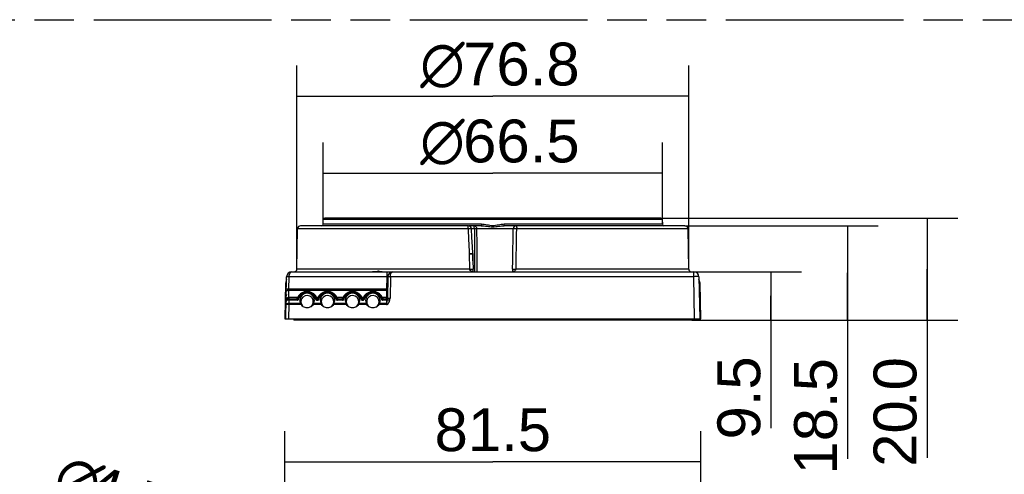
# Model space of a CAD drawing. Header units: millimetres. Extents: x 0 to 210, y 0 to 297.
# Tile 8 of 13: x 77 to 126, y 160 to 183. Entities that reach past the tile are written whole.
import ezdxf
from ezdxf.enums import TextEntityAlignment as Align

# ---------------------------------------------------------------- set-up
doc = ezdxf.new("R2010")
doc.units = ezdxf.units.MM
doc.header["$LTSCALE"] = 19.36
doc.linetypes.add('PHANTOM', pattern=[0.8, 0.45, -0.05, 0.1, -0.05, 0.1, -0.05])
doc.layers.get('0').update_dxf_attribs({"linetype": 'CONTINUOUS'})
doc.layers.add('DEFAULT_3', color=7, linetype='PHANTOM')
doc.layers.add('Z_DIM_2D', color=7, linetype='CONTINUOUS')
doc.styles.add('TEXTSTYLE_3', font='helveticaneueltw1g-ltcn.otf')
doc.styles.add('TEXTSTYLE_4', font='gdt', dxfattribs={"width": 0.7})
doc.dimstyles.new('DIMSTYLE_1', dxfattribs={"dimtxt": 2.1, "dimasz": 3.5, "dimexe": 1.5, "dimexo": 0, "dimgap": 0.525, "dimtad": 1, "dimdec": 3, "dimlfac": 4, "dimdsep": 46, "dimtxsty": 'TEXTSTYLE_3', "dimblk": '_FILLED', "dimblk1": '_FILLED', "dimblk2": '_FILLED', "dimcen": 0.09, "dimclrt": 5, "dimadec": 0, "dimazin": 0, "dimtp": 0.3, "dimtm": 0.3, "dimtfac": 1, "dimtdec": 3, "dimtofl": 0, "dimtmove": 0, "dimatfit": 3, "dimldrblk": '_FILLED', "dimfxl": 0, "dimtolj": 1, "dimarcsym": 0})
doc.dimstyles.new('DIMSTYLE_2', dxfattribs={"dimtxt": 2.1, "dimasz": 3.5, "dimexe": 1.5, "dimexo": 0, "dimgap": 0.525, "dimtad": 1, "dimdec": 1, "dimlfac": 4, "dimdsep": 46, "dimtxsty": 'TEXTSTYLE_3', "dimblk": '_FILLED', "dimblk1": '_FILLED', "dimblk2": '_FILLED', "dimcen": 0.09, "dimclrt": 5, "dimadec": 0, "dimazin": 0, "dimtp": 0.3, "dimtm": 0.3, "dimtfac": 1, "dimtdec": 1, "dimtofl": 0, "dimtmove": 0, "dimatfit": 3, "dimldrblk": '_FILLED', "dimfxl": 0, "dimtolj": 1, "dimarcsym": 0})
doc.dimstyles.new('DIMSTYLE_3', dxfattribs={"dimtxt": 2.1, "dimasz": 3.5, "dimexe": 1.5, "dimexo": 0, "dimgap": 0.525, "dimtad": 1, "dimdec": 3, "dimlfac": 4, "dimdsep": 46, "dimtxsty": 'TEXTSTYLE_3', "dimblk": '_FILLED', "dimblk1": '_FILLED', "dimblk2": '_FILLED', "dimcen": 0.09, "dimclrt": 5, "dimadec": 0, "dimazin": 0, "dimtp": 0.2, "dimtm": 0.2, "dimtfac": 1, "dimtdec": 3, "dimtofl": 0, "dimtmove": 0, "dimatfit": 3, "dimldrblk": '_FILLED', "dimfxl": 0, "dimtolj": 1, "dimarcsym": 0})
doc.dimstyles.new('DIMSTYLE_4', dxfattribs={"dimtxt": 2.1, "dimasz": 3.5, "dimexe": 1.5, "dimexo": 0, "dimtad": 1, "dimdec": 3, "dimlfac": 4, "dimdsep": 46, "dimtxsty": 'TEXTSTYLE_3', "dimblk": '_FILLED', "dimblk1": '_FILLED', "dimblk2": '_FILLED', "dimcen": 0.09, "dimclrt": 5, "dimadec": 0, "dimazin": 0, "dimtp": 0.1, "dimtm": 0.1, "dimtfac": 1, "dimtdec": 3, "dimtmove": 0, "dimatfit": 2, "dimldrblk": '_FILLED', "dimfxl": 0, "dimtolj": 1, "dimarcsym": 0})

# ---------------------------------------------------------------- blocks, each defined once
blk = doc.blocks.new('*D4')
at = {"layer": 'Z_DIM_2D', "color": 2, "linetype": 'Continuous'}
for p, q in [((90.473, 154.622), (90.473, 162.5)), ((110.848, 154.622), (110.848, 162.5)), ((90.473, 161), (100.661, 161)), ((110.848, 161), (100.661, 161))]:
    blk.add_line(p, q, dxfattribs=at)
at = {"layer": 'Z_DIM_2D', "color": 5, "linetype": 'Continuous', "style": 'TEXTSTYLE_3'}
blk.add_text('81.5', height=2.1, dxfattribs=at).set_placement((100.661, 161.525), align=Align.CENTER)
blk = doc.blocks.new('_FILLED')
at = {"color": 0, "linetype": 'ByBlock'}
blk.add_solid([(0, 0), (-1, 0.125), (-1, -0.125)], dxfattribs=at)
blk = doc.blocks.new('_NONE')
blk = doc.blocks.new('*D6')
at = {"layer": 'Z_DIM_2D', "color": 2, "linetype": 'Continuous'}
for p, q in [((92.35, 172.649), (92.35, 176.657)), ((108.972, 172.649), (108.972, 176.657)), ((92.35, 175.157), (100.661, 175.157)), ((108.972, 175.157), (100.661, 175.157))]:
    blk.add_line(p, q, dxfattribs=at)
at = {"layer": 'Z_DIM_2D', "color": 5, "linetype": 'Continuous'}
for s, style, p in [('66.5', 'TEXTSTYLE_3', (102.061, 175.682)), ('n', 'TEXTSTYLE_4', (98.193, 175.682))]:
    blk.add_text(s, height=2.1, dxfattribs=dict(at, style=style)).set_placement(p, align=Align.CENTER)
blk = doc.blocks.new('*D7')
at = {"layer": 'Z_DIM_2D', "color": 2, "linetype": 'Continuous'}
for p, q in [((91.061, 170.448), (91.061, 180.43)), ((110.26, 170.448), (110.26, 180.43)), ((91.061, 178.93), (100.661, 178.93)), ((110.26, 178.93), (100.661, 178.93))]:
    blk.add_line(p, q, dxfattribs=at)
at = {"layer": 'Z_DIM_2D', "color": 5, "linetype": 'Continuous'}
for s, style, p in [('76.8', 'TEXTSTYLE_3', (102.061, 179.455)), ('n', 'TEXTSTYLE_4', (98.193, 179.455))]:
    blk.add_text(s, height=2.1, dxfattribs=dict(at, style=style)).set_placement(p, align=Align.CENTER)
blk = doc.blocks.new('*D8')
at = {"layer": 'Z_DIM_2D', "color": 2, "linetype": 'Continuous'}
for p, q in [((110.512, 170.325), (115.791, 170.325)), ((114.291, 170.325), (114.291, 169.138)), ((114.291, 167.95), (114.291, 169.138)), ((114.291, 169.138), (114.291, 162.648)), ((110.411, 167.95), (115.791, 167.95))]:
    blk.add_line(p, q, dxfattribs=at)
at = {"layer": 'Z_DIM_2D', "color": 5, "linetype": 'Continuous', "style": 'TEXTSTYLE_3'}
blk.add_text('9.5', height=2.1, rotation=90, dxfattribs=at).set_placement((113.766, 166.174), align=Align.RIGHT)
blk = doc.blocks.new('*D9')
at = {"layer": 'Z_DIM_2D', "color": 2, "linetype": 'Continuous'}
for p, q in [((110.076, 172.575), (119.549, 172.575)), ((118.049, 172.575), (118.049, 170.263)), ((118.049, 167.95), (118.049, 170.263)), ((118.049, 170.263), (118.049, 161.15)), ((110.411, 167.95), (119.549, 167.95))]:
    blk.add_line(p, q, dxfattribs=at)
at = {"layer": 'Z_DIM_2D', "color": 5, "linetype": 'Continuous', "style": 'TEXTSTYLE_3'}
blk.add_text('18.5', height=2.1, rotation=90, dxfattribs=at).set_placement((117.524, 166.087), align=Align.RIGHT)
blk = doc.blocks.new('*D10')
at = {"layer": 'Z_DIM_2D', "color": 2, "linetype": 'Continuous'}
for p, q in [((108.893, 172.95), (123.443, 172.95)), ((121.943, 172.95), (121.943, 170.45)), ((121.943, 167.95), (121.943, 170.45)), ((121.943, 170.45), (121.943, 161.199)), ((110.411, 167.95), (123.443, 167.95))]:
    blk.add_line(p, q, dxfattribs=at)
at = {"layer": 'Z_DIM_2D', "color": 5, "linetype": 'Continuous', "style": 'TEXTSTYLE_3'}
for s, p in [('.0', (121.418, 166.135)), ('20', (121.418, 164.019))]:
    blk.add_text(s, height=2.1, rotation=90, dxfattribs=at).set_placement(p, align=Align.RIGHT)
blk = doc.blocks.new('*D12')
at = {"layer": 'Z_DIM_2D', "color": 2, "linetype": 'Continuous'}
blk.add_line((93.313, 154.257), (78.234, 159.116), dxfattribs=at)
at = {"layer": 'Z_DIM_2D', "color": 2, "linetype": 'Continuous', "xscale": 3.5, "yscale": 3.5, "zscale": 3.5, "rotation": 342.1389451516}
blk.add_blockref('_FILLED', (93.313, 154.257), dxfattribs=at)
at = {"layer": 'Z_DIM_2D', "color": 5, "linetype": 'Continuous'}
for s, style, p in [('n', 'TEXTSTYLE_4', (81.06, 158.756)), ('4.5', 'TEXTSTYLE_3', (84.417, 157.675)), (' (3x)', 'TEXTSTYLE_3', (88.705, 156.293))]:
    blk.add_text(s, height=2.1, rotation=-17.8611, dxfattribs=dict(at, style=style)).set_placement(p, align=Align.RIGHT)

msp = doc.modelspace()

# ---------------------------------------------------------------- linework, layer by layer
at = {"color": 7, "linetype": 'Continuous'}
for p, q in [((92.34958, 172.64885), (92.35356, 172.87647)), ((108.89305, 172.95016), (92.42854, 172.95016)), ((108.96804, 172.87647), (108.97201, 172.64885)), ((91.06117, 170.44798), (91.09572, 172.42778)), ((99.46785, 172.57516), (91.24572, 172.57516)), ((100.09826, 172.57516), (99.49509, 172.57516)), ((99.63736, 171.99764), (99.61783, 172.43164)), ((110.07587, 172.57516), (101.22333, 172.57516)), ((101.63745, 170.85997), (101.66455, 172.4278)), ((110.26043, 170.44798), (110.22587, 172.42778)), ((99.65866, 171.56401), (99.63736, 171.99764)), ((99.6779, 171.20789), (99.65866, 171.56401)), ((99.67791, 171.20789), (99.67802, 171.20204)), ((99.68413, 170.85996), (99.67812, 171.20201)), ((99.67812, 171.202), (99.68409, 170.85996)), ((99.68409, 170.85996), (99.69129, 170.44799)), ((101.63035, 170.44798), (101.63745, 170.85997)), ((90.80933, 170.32516), (110.51226, 170.32516)), ((99.69249, 170.38969), (99.69129, 170.448)), ((99.69214, 170.40435), (99.69138, 170.44799)), ((99.69354, 170.32516), (99.69214, 170.40435)), ((90.55733, 169.96227), (90.50384, 169.76266)), ((90.5233, 168.01266), (90.55937, 170.07953)), ((95.51901, 170.07953), (95.50051, 169.01993)), ((110.76222, 170.07953), (110.7983, 168.01266)), ((110.81775, 169.76266), (110.76427, 169.96227)), ((90.50384, 169.76266), (90.4733, 168.01266)), ((110.8483, 168.01266), (110.81775, 169.76266)), ((90.54423, 169.21227), (90.49075, 169.01266)), ((90.66323, 168.99215), (91.07216, 168.99215)), ((92.04943, 168.99215), (92.07216, 168.99215)), ((92.25817, 168.85022), (92.25753, 168.88787)), ((93.04943, 168.99215), (93.29716, 168.99215)), ((94.27443, 168.99215), (94.29716, 168.99215)), ((95.27443, 168.99215), (95.45089, 168.99215)), ((92.25902, 168.80037), (92.25817, 168.85022)), ((90.4733, 168.01266), (110.8483, 168.01266)), ((90.9108, 168.01266), (90.9108, 167.95016)), ((110.4108, 167.95016), (90.9108, 167.95016)), ((110.4108, 168.01266), (110.4108, 167.95016))]:
    msp.add_line(p, q, dxfattribs=at)
at = {"color": 9, "linetype": 'Continuous'}
for p, q in [((108.96804, 172.87647), (92.35356, 172.87647)), ((99.44896, 172.42778), (91.09572, 172.42778)), ((100.10329, 172.64885), (92.34958, 172.64885)), ((99.75623, 172.42778), (99.618, 172.42778)), ((101.66453, 172.42778), (99.86523, 172.42778)), ((108.97201, 172.64885), (101.2183, 172.64885)), ((110.22587, 172.42778), (101.83283, 172.42778)), ((99.51014, 171.20202), (99.52354, 170.44799)), ((99.52354, 170.44798), (91.06117, 170.44798)), ((95.46902, 170.32516), (95.46902, 170.07953)), ((110.26043, 170.44798), (101.79805, 170.44798)), ((110.51226, 170.07953), (110.51226, 170.32516)), ((90.67376, 169.47272), (90.68435, 170.07953)), ((95.46902, 170.07953), (90.68435, 170.07953)), ((95.46902, 170.07953), (95.45842, 169.47272)), ((95.64399, 170.07953), (95.62549, 169.01994)), ((110.51226, 170.07953), (95.64399, 170.07953)), ((110.54833, 168.01266), (110.51226, 170.07953)), ((90.66541, 169.05465), (90.67166, 169.4124)), ((90.67376, 169.47272), (90.67166, 169.4124)), ((90.67166, 169.4124), (95.45779, 169.4124)), ((95.45842, 169.47272), (90.67376, 169.47272)), ((95.45779, 169.4124), (95.45155, 169.05465)), ((95.45779, 169.4124), (95.45842, 169.47272)), ((90.66323, 168.92965), (90.66054, 168.77537)), ((90.66541, 169.05465), (90.66323, 168.99215)), ((90.66323, 168.99215), (90.66323, 168.92965)), ((91.07216, 168.92965), (90.66323, 168.92965)), ((91.08861, 169.05465), (90.66541, 169.05465)), ((91.07216, 168.92965), (91.07216, 168.99215)), ((91.16267, 169.02116), (91.16506, 169.02995)), ((91.25442, 168.85014), (91.2044, 168.91263)), ((91.56077, 169.32515), (91.56077, 169.30016)), ((91.91719, 168.91263), (91.86717, 168.85014)), ((92.08861, 169.05465), (92.03298, 169.05465)), ((92.04943, 168.99215), (92.04943, 168.92965)), ((92.07216, 168.92965), (92.04943, 168.92965)), ((92.07216, 168.99215), (92.07216, 168.92965)), ((92.16267, 169.02116), (92.16506, 169.02995)), ((92.2044, 168.91263), (92.25442, 168.85014)), ((92.56077, 169.32515), (92.56077, 169.30016)), ((92.91719, 168.91263), (92.86717, 168.85014)), ((93.31361, 169.05465), (93.03298, 169.05465)), ((93.04943, 168.99215), (93.04943, 168.92965)), ((93.29716, 168.92965), (93.04943, 168.92965)), ((93.29716, 168.99215), (93.29716, 168.92965)), ((93.38767, 169.02116), (93.39006, 169.02995)), ((93.47942, 168.85014), (93.4294, 168.91263)), ((93.78577, 169.32515), (93.78577, 169.30016)), ((94.14219, 168.91263), (94.09217, 168.85014)), ((94.31361, 169.05465), (94.25798, 169.05465)), ((94.27443, 168.99215), (94.27443, 168.92965)), ((94.29716, 168.92965), (94.27443, 168.92965)), ((94.29716, 168.99215), (94.29716, 168.92965)), ((94.38767, 169.02116), (94.39006, 169.02995)), ((94.4294, 168.91263), (94.47942, 168.85014)), ((94.78577, 169.32515), (94.78577, 169.30016)), ((95.14219, 168.91263), (95.09217, 168.85014)), ((95.45155, 169.05465), (95.25798, 169.05465)), ((95.27443, 168.92965), (95.27443, 168.99215)), ((95.44937, 168.92965), (95.27443, 168.92965)), ((95.44937, 168.92965), (95.44667, 168.77537)), ((95.45089, 168.99215), (95.44937, 168.92965)), ((95.45089, 168.99215), (95.45155, 169.05465)), ((90.66054, 168.71505), (90.64828, 168.01266)), ((90.66054, 168.77537), (90.66054, 168.71505)), ((90.66054, 168.77537), (91.23211, 168.77537)), ((91.26701, 168.71505), (90.66054, 168.71505)), ((92.26701, 168.71505), (91.85458, 168.71505)), ((91.88947, 168.77537), (92.23211, 168.77537)), ((93.49201, 168.71505), (92.85458, 168.71505)), ((92.88947, 168.77537), (93.45711, 168.77537)), ((94.49201, 168.71505), (94.07958, 168.71505)), ((94.11447, 168.77537), (94.45711, 168.77537)), ((95.44667, 168.71505), (95.07958, 168.71505)), ((95.11447, 168.77537), (95.44667, 168.77537)), ((95.44667, 168.71505), (95.44667, 168.77537))]:
    msp.add_line(p, q, dxfattribs=at)
at = {"color": 7, "linetype": 'Continuous'}
for points in [[(99.69594, 170.32516), (99.69496, 170.33517), (99.69387, 170.35213), (99.69308, 170.37042), (99.69249, 170.38969)], [(101.6303, 170.448), (101.6294, 170.402), (101.62888, 170.38192), (101.62821, 170.36277), (101.62732, 170.345), (101.62618, 170.32984), (101.62566, 170.32516)]]:
    msp.add_lwpolyline(points, dxfattribs=at)
for centre, radius, start, end in [((92.42854, 172.87516), 0.075, 90.005369, 178.994631), ((108.89305, 172.87516), 0.075, 1.005369, 89.994631), ((91.2457, 172.42516), 0.15, 90.000818, 178.999182), ((92.27459, 172.65016), 0.075, 270.005369, 358.994631), ((99.46796, 172.42516), 0.15001, 2.478201, 89.997104), ((109.047, 172.65016), 0.075, 181.005369, 269.994631), ((110.07589, 172.42516), 0.15, 1.000818, 89.999182), ((90.80933, 170.07516), 0.25, 90, 179), ((90.93618, 170.45016), 0.125, 270.001489, 358.998511), ((95.03174, 169.39262), 0.95063, 85.344011, 88.357967), ((95.76897, 170.07516), 0.25, 90, 179), ((110.38541, 170.45016), 0.125, 181.001489, 269.998511), ((110.51226, 170.07516), 0.25, 1, 90), ((90.66323, 168.86715), 0.125, 90, 179), ((91.07216, 169.04215), 0.05, 270, 338.549942), ((91.5608, 168.85016), 0.475, 21.450058, 158.549942), ((91.56339, 168.91331), 0.35884, 180.102722, 202.605607), ((91.5608, 168.91267), 0.35623, 359.999385, 180.000615), ((91.5608, 168.85016), 0.30625, 311.75156, 220.684216), ((91.55859, 168.91324), 0.35846, 337.380038, 359.907693), ((92.04943, 169.04215), 0.05, 201.450058, 270), ((92.07216, 169.04215), 0.05, 270, 338.549942), ((92.5608, 168.85016), 0.475, 21.450058, 158.549942), ((92.56339, 168.91331), 0.35884, 180.102722, 202.605607), ((92.5608, 168.91267), 0.35623, 359.999385, 180.000615), ((92.5608, 168.85016), 0.30625, 311.751613, 220.317771), ((92.55859, 168.91324), 0.35845, 337.379945, 359.907883), ((93.04943, 169.04215), 0.05, 201.450058, 270), ((93.29716, 169.04215), 0.05, 270, 338.549942), ((93.7858, 168.85016), 0.475, 21.450058, 158.549942), ((93.78839, 168.91331), 0.35884, 180.102722, 202.605607), ((93.7858, 168.91267), 0.35623, 359.999385, 180.000615), ((93.7858, 168.85016), 0.30625, 311.751533, 220.684175), ((93.78359, 168.91324), 0.35846, 337.380038, 359.907694), ((94.27443, 169.04215), 0.05, 201.450058, 270), ((94.29716, 169.04215), 0.05, 270, 338.549942), ((94.7858, 168.85016), 0.475, 21.450058, 158.549942), ((94.78839, 168.91331), 0.35884, 180.102722, 202.605607), ((94.7858, 168.91267), 0.35623, 359.999385, 180.000615), ((94.7858, 168.85016), 0.30625, 311.751533, 220.684175), ((94.78359, 168.91324), 0.35846, 337.380038, 359.907694), ((95.27443, 169.04215), 0.05, 201.450058, 270), ((95.45089, 169.04216), 0.05, 269.999772, 359), ((91.6252, 168.95939), 0.43228, 228.037243, 233.080254), ((91.61063, 168.94044), 0.40838, 233.11688, 234.435166), ((91.51528, 168.93441), 0.40096, 304.858744, 305.438922), ((91.51119, 168.94013), 0.40798, 305.441468, 306.884014), ((91.49641, 168.95938), 0.43226, 306.919756, 311.931453), ((92.62515, 168.95932), 0.43219, 228.062069, 233.080597), ((92.61055, 168.94032), 0.40823, 233.116723, 234.473718), ((92.51528, 168.93441), 0.40096, 304.858823, 305.438996), ((92.51119, 168.94012), 0.40798, 305.441542, 306.884063), ((92.49641, 168.95938), 0.43226, 306.919806, 311.93154), ((93.85014, 168.95932), 0.43219, 228.06405, 233.080613), ((93.83554, 168.94032), 0.40822, 233.116698, 234.476773), ((93.74028, 168.93442), 0.40097, 304.858729, 305.44028), ((93.73619, 168.94013), 0.40799, 305.442819, 306.883994), ((93.7214, 168.95938), 0.43226, 306.919772, 311.933432), ((94.85014, 168.95932), 0.43219, 228.06405, 233.080613), ((94.83554, 168.94032), 0.40822, 233.116698, 234.476773), ((94.74028, 168.93442), 0.40097, 304.858729, 305.44028), ((94.73619, 168.94013), 0.40799, 305.442819, 306.883994), ((94.7214, 168.95938), 0.43226, 306.919772, 311.933432)]:
    msp.add_arc(centre, radius, start, end, dxfattribs=at)
at = {"color": 9, "linetype": 'Continuous'}
for centre, radius, start, end in [((101.8145, 172.42517), 0.14999, 90.016272, 179.004213), ((99.63657, 169.87335), 1.32995, 89.040316, 89.650274), ((91.56078, 168.82515), 0.52499, 90.162736, 151.342469), ((91.5608, 168.82198), 0.52816, 89.84305, 90.163084), ((91.56081, 168.82516), 0.52499, 28.657577, 89.843376), ((92.56078, 168.82515), 0.52499, 90.162736, 151.342469), ((92.5608, 168.82198), 0.52816, 89.84305, 90.163084), ((92.56081, 168.82516), 0.52499, 28.657577, 89.843376), ((93.78578, 168.82515), 0.52499, 90.162736, 151.342469), ((93.7858, 168.82198), 0.52816, 89.84305, 90.163084), ((93.78581, 168.82516), 0.52499, 28.657577, 89.843376), ((94.78578, 168.82516), 0.52498, 90.161257, 151.336959), ((94.7858, 168.82194), 0.5282, 89.842676, 90.162181), ((94.78581, 168.82516), 0.52498, 28.662751, 89.843698), ((91.55977, 168.82558), 0.5239, 151.330808, 154.072551), ((91.56102, 168.87555), 0.42461, 21.285155, 158.639363), ((91.56181, 168.82558), 0.52391, 25.927506, 28.669262), ((93.45129, 168.6658), 1.41722, 165.995958, 166.37587), ((93.26065, 168.71293), 1.22084, 163.745621, 165.97735), ((92.55977, 168.82558), 0.5239, 151.330808, 154.072551), ((92.56102, 168.87555), 0.42461, 21.285014, 158.639363), ((92.56181, 168.82558), 0.52391, 25.927506, 28.669262), ((93.78477, 168.82558), 0.5239, 151.330808, 154.072551), ((93.78602, 168.87555), 0.42461, 21.285155, 158.639363), ((93.78681, 168.82558), 0.52391, 25.927506, 28.669262), ((95.70301, 168.65877), 1.44485, 165.980532, 166.35444), ((95.49758, 168.70978), 1.23318, 163.760208, 165.967741), ((94.78496, 168.82549), 0.52411, 151.326489, 154.072567), ((94.78602, 168.87555), 0.42461, 21.285155, 158.639363), ((94.78662, 168.82549), 0.52412, 25.927488, 28.673219), ((95.45285, 169.15282), 0.09818, 269.238695, 274.904878)]:
    msp.add_arc(centre, radius, start, end, dxfattribs=at)
for points, knots in [([(99.44896, 172.42779), (99.44901, 172.44668), (99.44994, 172.48163), (99.45337, 172.52687), (99.45841, 172.55695), (99.46293, 172.57098), (99.46643, 172.57516), (99.46797, 172.57516)], [0, 0, 0, 0, 0.37608228, 0.69413662, 0.90915633, 0.96931029, 1, 1, 1, 1]), ([(99.61782, 172.43164), (99.61781, 172.43196), (99.61598, 172.43198), (99.61378, 172.43237), (99.60881, 172.43242), (99.59913, 172.43259), (99.58255, 172.43237), (99.55905, 172.43189), (99.53197, 172.43109), (99.49488, 172.42978), (99.46709, 172.42862), (99.44896, 172.42778)], [0, 0, 0, 0, 0.0056146, 0.02192727, 0.04939548, 0.08804035, 0.19729134, 0.34117303, 0.50640667, 0.67786161, 1, 1, 1, 1]), ([(99.44896, 172.42778), (99.45346, 172.32561), (99.46242, 172.12126), (99.47786, 171.81483), (99.49284, 171.50838), (99.50207, 171.30404), (99.50795, 171.20193)], [0, 0, 0, 0, 0.25000192, 0.50000007, 0.75000149, 1, 1, 1, 1]), ([(99.75624, 172.42778), (99.75622, 172.44665), (99.75586, 172.47403), (99.75465, 172.50878), (99.75347, 172.5309), (99.75209, 172.54868), (99.75052, 172.56279), (99.74899, 172.56994), (99.74753, 172.57516), (99.7464, 172.57516)], [0, 0, 0, 0, 0.38148001, 0.55327299, 0.70371582, 0.82731138, 0.91944317, 0.97705198, 1, 1, 1, 1]), ([(99.7464, 172.57516), (99.76185, 172.57516), (99.79432, 172.56676), (99.83326, 172.53293), (99.8588, 172.48437), (99.86496, 172.44692), (99.86523, 172.42778)], [0, 0, 0, 0, 0.22297517, 0.46252626, 0.7238629, 1, 1, 1, 1]), ([(99.86525, 172.42778), (99.85793, 172.42787), (99.82159, 172.42814), (99.78525, 172.42802), (99.75623, 172.42778)], [0, 0, 0, 0, 0.20139794, 1, 1, 1, 1]), ([(100.10329, 172.64885), (100.10328, 172.63976), (100.10305, 172.6224), (100.10222, 172.60171), (100.10114, 172.58813), (100.10029, 172.58104), (100.09955, 172.57751), (100.09877, 172.57516), (100.09826, 172.57516)], [0, 0, 0, 0, 0.36713931, 0.70350259, 0.83211527, 0.92498068, 0.97933538, 1, 1, 1, 1]), ([(100.09826, 172.57516), (100.18985, 172.57517), (100.37677, 172.54947), (100.6608, 172.51397), (100.94483, 172.54947), (101.13175, 172.57516), (101.22333, 172.57516)], [0, 0, 0, 0, 0.24329829, 0.50000461, 0.7567184, 1, 1, 1, 1]), ([(101.2183, 172.64885), (101.17146, 172.64698), (101.07778, 172.63995), (100.93942, 172.61341), (100.80168, 172.58445), (100.66079, 172.57048), (100.5199, 172.58441), (100.38218, 172.61346), (100.24381, 172.63989), (100.15013, 172.64692), (100.10329, 172.64885)], [0, 0, 0, 0, 0.12489857, 0.24973917, 0.37495455, 0.50000775, 0.62505503, 0.75025839, 0.87510011, 1, 1, 1, 1]), ([(101.22333, 172.57516), (101.22282, 172.57516), (101.22204, 172.57751), (101.2213, 172.58104), (101.22045, 172.58813), (101.21937, 172.60171), (101.21854, 172.6224), (101.21831, 172.63976), (101.2183, 172.64885)], [0, 0, 0, 0, 0.02066507, 0.0750205, 0.16788679, 0.29650023, 0.63286365, 1, 1, 1, 1]), ([(101.83283, 172.42775), (101.81223, 172.42815), (101.78204, 172.42864), (101.74333, 172.42897), (101.71804, 172.42913), (101.69705, 172.4289), (101.68081, 172.42913), (101.67099, 172.42797), (101.66567, 172.4286), (101.66455, 172.4278)], [0, 0, 0, 0, 0.36725598, 0.53799968, 0.69017997, 0.81731377, 0.91379916, 0.97552943, 1, 1, 1, 1]), ([(101.81445, 172.57516), (101.81596, 172.57516), (101.81936, 172.57092), (101.82371, 172.55695), (101.82857, 172.52679), (101.8319, 172.4816), (101.83279, 172.44665), (101.83283, 172.42778)], [0, 0, 0, 0, 0.03010329, 0.09006362, 0.30536003, 0.62393785, 1, 1, 1, 1]), ([(99.51014, 171.20202), (99.5271, 171.20303), (99.55345, 171.20449), (99.58904, 171.20622), (99.61599, 171.20738), (99.64004, 171.2082), (99.65744, 171.20866), (99.66787, 171.20861), (99.67335, 171.20865), (99.67581, 171.20822), (99.67789, 171.20825), (99.6779, 171.20789)], [0, 0, 0, 0, 0.30350911, 0.47110122, 0.63643957, 0.78500394, 0.90194239, 0.94448813, 0.9750156, 0.99345467, 1, 1, 1, 1]), ([(99.64469, 171.20328), (99.63559, 171.20334), (99.59074, 171.20335), (99.54589, 171.20273), (99.51014, 171.20202)], [0, 0, 0, 0, 0.20283868, 1, 1, 1, 1]), ([(99.67812, 171.202), (99.67805, 171.20243), (99.67564, 171.20222), (99.67269, 171.2029), (99.66628, 171.20289), (99.66162, 171.20307), (99.65885, 171.20312)], [0, 0, 0, 0, 0.06768469, 0.25721716, 0.56913696, 1, 1, 1, 1]), ([(90.68435, 170.07953), (90.68455, 170.11274), (90.6912, 170.17439), (90.71775, 170.25348), (90.75613, 170.30868), (90.79327, 170.32516), (90.80933, 170.32516)], [0, 0, 0, 0, 0.33598018, 0.62140172, 0.83744535, 1, 1, 1, 1]), ([(95.64399, 170.07953), (95.64419, 170.11274), (95.65083, 170.17439), (95.67738, 170.25348), (95.71577, 170.30868), (95.7529, 170.32516), (95.76897, 170.32516)], [0, 0, 0, 0, 0.33598018, 0.62140172, 0.83744535, 1, 1, 1, 1]), ([(99.52354, 170.44798), (99.54302, 170.44837), (99.57246, 170.44885), (99.61104, 170.44922), (99.63771, 170.44936), (99.65989, 170.44927), (99.67497, 170.44913), (99.68357, 170.44878), (99.68776, 170.44869), (99.68978, 170.44826), (99.6912, 170.44829), (99.69129, 170.44802)], [0, 0, 0, 0, 0.34826797, 0.52631099, 0.68966347, 0.82482998, 0.92361259, 0.95743968, 0.98098809, 0.99491597, 1, 1, 1, 1]), ([(99.66322, 170.32516), (99.64927, 170.32521), (99.61884, 170.33667), (99.57742, 170.36319), (99.54134, 170.3997), (99.52423, 170.43178), (99.52354, 170.44798)], [0, 0, 0, 0, 0.2135889, 0.47899412, 0.75174423, 1, 1, 1, 1]), ([(101.6303, 170.448), (101.63029, 170.44825), (101.63181, 170.44828), (101.63359, 170.44866), (101.63779, 170.44877), (101.64626, 170.44912), (101.66132, 170.44927), (101.68347, 170.44936), (101.71021, 170.44923), (101.74892, 170.44885), (101.77848, 170.44837), (101.79805, 170.44798)], [0, 0, 0, 0, 0.00457137, 0.01798899, 0.04106688, 0.07447372, 0.17273414, 0.30782714, 0.47152402, 0.65022409, 1, 1, 1, 1]), ([(101.79805, 170.44798), (101.79737, 170.43177), (101.78026, 170.39969), (101.74418, 170.36317), (101.70275, 170.33666), (101.67231, 170.3252), (101.65835, 170.32516)], [0, 0, 0, 0, 0.24824912, 0.52096131, 0.78636889, 1, 1, 1, 1]), ([(90.55939, 170.07952), (90.55941, 170.08023), (90.564, 170.07933), (90.56915, 170.08071), (90.58165, 170.08018), (90.59715, 170.08053), (90.61683, 170.08035), (90.64621, 170.08014), (90.66903, 170.0798), (90.68435, 170.07953)], [0, 0, 0, 0, 0.01710273, 0.07061743, 0.16373401, 0.29326047, 0.45313033, 0.63208769, 1, 1, 1, 1]), ([(95.51901, 170.07953), (95.51903, 170.08088), (95.51147, 170.08076), (95.50341, 170.08172), (95.48684, 170.0808), (95.47539, 170.08008), (95.46902, 170.07953)], [0, 0, 0, 0, 0.08080504, 0.29525301, 0.6182835, 1, 1, 1, 1]), ([(95.51902, 170.07952), (95.51904, 170.08023), (95.52364, 170.07933), (95.52879, 170.08071), (95.54128, 170.08018), (95.55679, 170.08053), (95.57646, 170.08035), (95.60585, 170.08014), (95.62866, 170.0798), (95.64399, 170.07953)], [0, 0, 0, 0, 0.01710273, 0.07061743, 0.16373401, 0.29326047, 0.45313033, 0.63208769, 1, 1, 1, 1]), ([(110.76222, 170.07953), (110.76221, 170.07995), (110.75974, 170.07986), (110.75692, 170.0805), (110.75053, 170.0806), (110.73835, 170.08107), (110.71734, 170.08125), (110.68674, 170.08138), (110.64932, 170.08123), (110.59043, 170.08075), (110.54414, 170.08008), (110.51226, 170.07953)], [0, 0, 0, 0, 0.00512342, 0.01961631, 0.04348076, 0.07656575, 0.1689539, 0.2933022, 0.44472122, 0.61748012, 1, 1, 1, 1]), ([(90.67166, 169.41241), (90.65637, 169.41261), (90.62587, 169.40991), (90.58, 169.398), (90.54701, 169.3711), (90.54667, 169.35209)], [0, 0, 0, 0, 0.31176823, 0.61227185, 1, 1, 1, 1]), ([(90.67376, 169.47272), (90.65843, 169.47299), (90.63561, 169.47334), (90.60622, 169.47354), (90.58655, 169.47373), (90.57104, 169.47338), (90.55854, 169.47391), (90.55341, 169.47253), (90.54879, 169.47343), (90.54878, 169.47272)], [0, 0, 0, 0, 0.36794026, 0.5469135, 0.70679489, 0.83632346, 0.92943107, 0.98292592, 1, 1, 1, 1]), ([(95.50778, 169.43653), (95.50773, 169.43312), (95.50255, 169.42287), (95.48345, 169.41434), (95.4671, 169.41228), (95.45779, 169.4124)], [0, 0, 0, 0, 0.17187694, 0.5310869, 1, 1, 1, 1]), ([(95.50842, 169.47272), (95.50841, 169.4724), (95.5064, 169.47282), (95.50428, 169.47224), (95.49934, 169.47245), (95.49053, 169.47228), (95.47654, 169.47248), (95.4648, 169.47261), (95.45842, 169.47272)], [0, 0, 0, 0, 0.01955826, 0.07646856, 0.16895689, 0.29319913, 0.61747997, 1, 1, 1, 1]), ([(90.66323, 168.92965), (90.64731, 168.92986), (90.61676, 168.92706), (90.57097, 168.91477), (90.53858, 168.88833), (90.53825, 168.86933)], [0, 0, 0, 0, 0.32453556, 0.61271789, 1, 1, 1, 1]), ([(90.54043, 168.99433), (90.54076, 169.01333), (90.57371, 169.04022), (90.61958, 169.05215), (90.6501, 169.05485), (90.66541, 169.05465)], [0, 0, 0, 0, 0.38728299, 0.68783689, 1, 1, 1, 1]), ([(91.07216, 168.99215), (91.07178, 168.99215), (91.07323, 168.99449), (91.07295, 168.99687), (91.07483, 169.00265), (91.07636, 169.00971), (91.07877, 169.01888), (91.08273, 169.03404), (91.08613, 169.04616), (91.08861, 169.05465)], [0, 0, 0, 0, 0.01743632, 0.06914271, 0.15409493, 0.27072084, 0.41668132, 0.58946462, 1, 1, 1, 1]), ([(91.07216, 168.92965), (91.08835, 168.9298), (91.1199, 168.9417), (91.14112, 168.96632), (91.14838, 168.97974)], [0, 0, 0, 0, 0.51490613, 1, 1, 1, 1]), ([(91.13358, 169.05779), (91.13094, 169.05237), (91.11258, 169.04691), (91.09777, 169.05131), (91.08861, 169.05465)], [0, 0, 0, 0, 0.38242852, 1, 1, 1, 1]), ([(91.11868, 169.02387), (91.1197, 169.02647), (91.12657, 169.03308), (91.14397, 169.03519), (91.15769, 169.03279), (91.16523, 169.03057)], [0, 0, 0, 0, 0.16699921, 0.52900717, 1, 1, 1, 1]), ([(92.00257, 169.02462), (91.99983, 169.03032), (91.98149, 169.03669), (91.96589, 169.03339), (91.95636, 169.03058)], [0, 0, 0, 0, 0.38890584, 1, 1, 1, 1]), ([(91.97336, 168.97947), (91.98063, 168.96611), (92.00185, 168.9416), (92.03329, 168.92983), (92.04943, 168.92965)], [0, 0, 0, 0, 0.4851189, 1, 1, 1, 1]), ([(91.98801, 169.05779), (91.99065, 169.05236), (92.00901, 169.04691), (92.02383, 169.05131), (92.03298, 169.05465)], [0, 0, 0, 0, 0.38242592, 1, 1, 1, 1]), ([(92.03298, 169.05465), (92.03546, 169.04616), (92.03886, 169.03404), (92.04282, 169.01888), (92.04522, 169.00971), (92.04677, 169.00265), (92.04864, 168.99687), (92.04837, 168.99449), (92.04981, 168.99215), (92.04943, 168.99215)], [0, 0, 0, 0, 0.41052598, 0.58330451, 0.72926857, 0.84590331, 0.93086401, 0.98257233, 1, 1, 1, 1]), ([(92.07216, 168.92965), (92.08835, 168.9298), (92.1199, 168.9417), (92.14112, 168.96632), (92.14838, 168.97974)], [0, 0, 0, 0, 0.51490613, 1, 1, 1, 1]), ([(92.13358, 169.05779), (92.13094, 169.05237), (92.11258, 169.04691), (92.09777, 169.05131), (92.08861, 169.05465)], [0, 0, 0, 0, 0.38242852, 1, 1, 1, 1]), ([(92.11868, 169.02387), (92.1197, 169.02647), (92.12657, 169.03308), (92.14397, 169.03519), (92.15769, 169.03279), (92.16523, 169.03057)], [0, 0, 0, 0, 0.16699921, 0.52900717, 1, 1, 1, 1]), ([(93.00257, 169.02462), (92.99984, 169.03032), (92.98149, 169.03669), (92.96589, 169.03339), (92.95636, 169.03058)], [0, 0, 0, 0, 0.38890572, 1, 1, 1, 1]), ([(92.97336, 168.97947), (92.98063, 168.96611), (93.00185, 168.9416), (93.03329, 168.92983), (93.04943, 168.92965)], [0, 0, 0, 0, 0.4851189, 1, 1, 1, 1]), ([(92.98801, 169.05779), (92.99065, 169.05236), (93.00901, 169.04691), (93.02383, 169.05131), (93.03298, 169.05465)], [0, 0, 0, 0, 0.38242592, 1, 1, 1, 1]), ([(93.03298, 169.05465), (93.03546, 169.04616), (93.03886, 169.03404), (93.04282, 169.01888), (93.04522, 169.00971), (93.04677, 169.00265), (93.04864, 168.99687), (93.04837, 168.99449), (93.04981, 168.99215), (93.04943, 168.99215)], [0, 0, 0, 0, 0.41052598, 0.58330451, 0.72926857, 0.84590331, 0.93086401, 0.98257233, 1, 1, 1, 1]), ([(93.29716, 168.99215), (93.29678, 168.99215), (93.29823, 168.99449), (93.29795, 168.99687), (93.29983, 169.00265), (93.30136, 169.00971), (93.30377, 169.01888), (93.30773, 169.03404), (93.31113, 169.04616), (93.31361, 169.05465)], [0, 0, 0, 0, 0.01743632, 0.06914271, 0.15409493, 0.27072084, 0.41668132, 0.58946462, 1, 1, 1, 1]), ([(93.29716, 168.92965), (93.31335, 168.9298), (93.3449, 168.9417), (93.36612, 168.96632), (93.37338, 168.97974)], [0, 0, 0, 0, 0.51490613, 1, 1, 1, 1]), ([(93.35858, 169.05779), (93.35594, 169.05237), (93.33758, 169.04691), (93.32277, 169.05131), (93.31361, 169.05465)], [0, 0, 0, 0, 0.38242852, 1, 1, 1, 1]), ([(93.34368, 169.02387), (93.3447, 169.02647), (93.35157, 169.03308), (93.36897, 169.03519), (93.38269, 169.03279), (93.39023, 169.03057)], [0, 0, 0, 0, 0.16699921, 0.52900717, 1, 1, 1, 1]), ([(94.22757, 169.02462), (94.22483, 169.03032), (94.20649, 169.03669), (94.19089, 169.03339), (94.18136, 169.03058)], [0, 0, 0, 0, 0.38890584, 1, 1, 1, 1]), ([(94.19836, 168.97947), (94.20563, 168.96611), (94.22685, 168.9416), (94.25829, 168.92983), (94.27443, 168.92965)], [0, 0, 0, 0, 0.4851189, 1, 1, 1, 1]), ([(94.21301, 169.05779), (94.21565, 169.05236), (94.23401, 169.04691), (94.24883, 169.05131), (94.25798, 169.05465)], [0, 0, 0, 0, 0.38242592, 1, 1, 1, 1]), ([(94.25798, 169.05465), (94.26046, 169.04616), (94.26386, 169.03404), (94.26782, 169.01888), (94.27022, 169.00971), (94.27177, 169.00265), (94.27364, 168.99687), (94.27337, 168.99449), (94.27481, 168.99215), (94.27443, 168.99215)], [0, 0, 0, 0, 0.41052598, 0.58330451, 0.72926857, 0.84590331, 0.93086401, 0.98257233, 1, 1, 1, 1]), ([(94.29716, 168.92965), (94.31335, 168.9298), (94.3449, 168.9417), (94.36612, 168.96632), (94.37338, 168.97974)], [0, 0, 0, 0, 0.51490613, 1, 1, 1, 1]), ([(94.35858, 169.05779), (94.35594, 169.05237), (94.33758, 169.04691), (94.32277, 169.05131), (94.31361, 169.05465)], [0, 0, 0, 0, 0.38242852, 1, 1, 1, 1]), ([(94.34368, 169.02387), (94.3447, 169.02647), (94.35157, 169.03308), (94.36897, 169.03519), (94.38269, 169.03279), (94.39023, 169.03057)], [0, 0, 0, 0, 0.16699921, 0.52900717, 1, 1, 1, 1]), ([(95.22757, 169.02462), (95.22483, 169.03032), (95.20649, 169.03669), (95.19089, 169.03339), (95.18136, 169.03058)], [0, 0, 0, 0, 0.38890584, 1, 1, 1, 1]), ([(95.19836, 168.97947), (95.20563, 168.96611), (95.22685, 168.9416), (95.25829, 168.92983), (95.27443, 168.92965)], [0, 0, 0, 0, 0.4851189, 1, 1, 1, 1]), ([(95.21301, 169.05779), (95.21565, 169.05236), (95.23401, 169.04691), (95.24883, 169.05131), (95.25798, 169.05465)], [0, 0, 0, 0, 0.38242592, 1, 1, 1, 1]), ([(95.25798, 169.05465), (95.26046, 169.04616), (95.26386, 169.03404), (95.26782, 169.01888), (95.27022, 169.00971), (95.27177, 169.00265), (95.27364, 168.99687), (95.27337, 168.99449), (95.27481, 168.99215), (95.27443, 168.99215)], [0, 0, 0, 0, 0.41052598, 0.58330451, 0.72926857, 0.84590331, 0.93086401, 0.98257233, 1, 1, 1, 1]), ([(95.44667, 168.77537), (95.45077, 168.7755), (95.45934, 168.78353), (95.47, 168.80589), (95.48005, 168.84324), (95.48844, 168.89167), (95.49247, 168.92566), (95.49418, 168.94298)], [0, 0, 0, 0, 0.06886891, 0.17139505, 0.4260783, 0.70769341, 1, 1, 1, 1]), ([(95.44667, 168.71505), (95.45804, 168.71505), (95.48098, 168.7198), (95.52977, 168.75004), (95.57575, 168.81855), (95.59806, 168.88287), (95.60642, 168.91594)], [0, 0, 0, 0, 0.12518667, 0.25058304, 0.62428364, 1, 1, 1, 1]), ([(95.49418, 168.94298), (95.49183, 168.94064), (95.4784, 168.93184), (95.46185, 168.92949), (95.44937, 168.92965)], [0, 0, 0, 0, 0.20994307, 1, 1, 1, 1]), ([(95.50154, 169.07878), (95.5015, 169.07671), (95.49837, 169.06623), (95.4872, 169.06101), (95.47919, 169.05846)], [0, 0, 0, 0, 0.1976704, 1, 1, 1, 1]), ([(95.50051, 169.01994), (95.5004, 169.01374), (95.49852, 168.98805), (95.49551, 168.96248), (95.49418, 168.94298)], [0, 0, 0, 0, 0.24090749, 1, 1, 1, 1]), ([(95.60622, 168.91599), (95.5952, 168.91878), (95.55793, 168.92805), (95.52066, 168.93744), (95.49418, 168.94298)], [0, 0, 0, 0, 0.29574486, 1, 1, 1, 1]), ([(95.50051, 169.01994), (95.50052, 169.0204), (95.50343, 169.01997), (95.50672, 169.02081), (95.51476, 169.02059), (95.52053, 169.02078), (95.52405, 169.0208)], [0, 0, 0, 0, 0.05850844, 0.23828637, 0.55223057, 1, 1, 1, 1]), ([(95.52405, 169.0208), (95.53102, 169.02085), (95.56483, 169.02085), (95.59865, 169.0204), (95.62549, 169.01993)], [0, 0, 0, 0, 0.20608307, 1, 1, 1, 1]), ([(95.60622, 168.91599), (95.60818, 168.92374), (95.6174, 168.95772), (95.62501, 168.99267), (95.62549, 169.01994)], [0, 0, 0, 0, 0.22668585, 1, 1, 1, 1]), ([(90.53556, 168.71505), (90.53589, 168.73405), (90.56828, 168.76049), (90.61407, 168.77278), (90.64462, 168.77558), (90.66054, 168.77537)], [0, 0, 0, 0, 0.38728788, 0.67546601, 1, 1, 1, 1]), ([(90.66054, 168.71505), (90.6446, 168.71533), (90.62143, 168.71568), (90.59204, 168.71588), (90.5732, 168.71605), (90.55826, 168.71572), (90.54589, 168.71625), (90.5406, 168.7148), (90.53557, 168.71587), (90.53556, 168.71505)], [0, 0, 0, 0, 0.38256615, 0.55534354, 0.70677067, 0.83112301, 0.92352138, 0.98047507, 1, 1, 1, 1])]:
    msp.add_open_spline(points, degree=3, knots=knots, dxfattribs=at)
at = {"color": 7, "linetype": 'Continuous'}
for points in [[(99.75623, 172.42778), (99.76053, 171.72691), (99.76458, 171.02604), (99.76837, 170.32516)], [(99.86525, 172.42778), (99.87269, 171.72692), (99.87921, 171.02604), (99.88537, 170.32516)], [(101.79805, 170.44798), (101.81013, 171.10789), (101.82119, 171.76783), (101.83283, 172.42775)], [(91.33616, 168.63796), (91.31047, 168.66102), (91.28733, 168.68715), (91.26701, 168.71505)], [(91.85458, 168.71505), (91.83421, 168.68708), (91.81101, 168.6609), (91.78526, 168.6378)], [(92.3363, 168.63783), (92.31056, 168.66093), (92.28737, 168.6871), (92.26701, 168.71505)], [(92.85458, 168.71505), (92.83421, 168.68708), (92.81101, 168.66091), (92.78526, 168.6378)], [(93.56131, 168.63782), (93.53557, 168.66092), (93.51238, 168.68709), (93.49201, 168.71505)], [(94.07958, 168.71505), (94.05922, 168.68709), (94.03602, 168.66091), (94.01027, 168.63781)], [(94.56131, 168.63782), (94.53557, 168.66092), (94.51238, 168.68709), (94.49201, 168.71505)], [(95.07958, 168.71505), (95.05922, 168.68709), (95.03602, 168.66091), (95.01027, 168.63781)]]:
    msp.add_open_spline(points, degree=3, dxfattribs=at)
for points, knots in [([(94.76811, 170.32563), (94.81911, 170.3274), (94.91564, 170.33889), (95.01287, 170.34418), (95.05898, 170.34286)], [0, 0, 0, 0, 0.52523201, 1, 1, 1, 1]), ([(95.1089, 170.34011), (95.13516, 170.33797), (95.18301, 170.33216), (95.23099, 170.32516), (95.2529, 170.32516)], [0, 0, 0, 0, 0.54599302, 1, 1, 1, 1]), ([(91.23211, 168.77537), (91.23423, 168.77028), (91.24422, 168.74926), (91.25657, 168.7294), (91.26701, 168.71505)], [0, 0, 0, 0, 0.23706101, 1, 1, 1, 1]), ([(91.56075, 168.54409), (91.52731, 168.54409), (91.45996, 168.55634), (91.40034, 168.58877), (91.37311, 168.60824)], [0, 0, 0, 0, 0.4997596, 1, 1, 1, 1]), ([(91.74445, 168.6054), (91.71764, 168.58672), (91.65912, 168.55571), (91.59339, 168.54408), (91.56075, 168.54409)], [0, 0, 0, 0, 0.50022707, 1, 1, 1, 1]), ([(91.88947, 168.77537), (91.88735, 168.77028), (91.8775, 168.74919), (91.86502, 168.7294), (91.85458, 168.71505)], [0, 0, 0, 0, 0.23703043, 1, 1, 1, 1]), ([(92.23211, 168.77537), (92.23423, 168.77028), (92.24422, 168.74926), (92.25657, 168.7294), (92.26701, 168.71505)], [0, 0, 0, 0, 0.23706101, 1, 1, 1, 1]), ([(92.56075, 168.54409), (92.52735, 168.54409), (92.4601, 168.55631), (92.40054, 168.58866), (92.37333, 168.60808)], [0, 0, 0, 0, 0.49974986, 1, 1, 1, 1]), ([(92.74445, 168.6054), (92.71764, 168.58672), (92.65912, 168.55571), (92.59339, 168.54408), (92.56075, 168.54409)], [0, 0, 0, 0, 0.50022706, 1, 1, 1, 1]), ([(92.85458, 168.71505), (92.85812, 168.71992), (92.87156, 168.7389), (92.88285, 168.75946), (92.88947, 168.77537)], [0, 0, 0, 0, 0.25907659, 1, 1, 1, 1]), ([(93.49201, 168.71505), (93.48847, 168.71992), (93.47517, 168.73899), (93.46373, 168.75946), (93.45711, 168.77537)], [0, 0, 0, 0, 0.25903703, 1, 1, 1, 1]), ([(93.78579, 168.54409), (93.75239, 168.54409), (93.68513, 168.5563), (93.62556, 168.58865), (93.59835, 168.60807)], [0, 0, 0, 0, 0.4997498, 1, 1, 1, 1]), ([(93.96945, 168.6054), (93.94265, 168.58673), (93.88414, 168.55573), (93.81843, 168.54409), (93.78579, 168.54409)], [0, 0, 0, 0, 0.50022692, 1, 1, 1, 1]), ([(94.11447, 168.77537), (94.11235, 168.77028), (94.1025, 168.74919), (94.09002, 168.7294), (94.07958, 168.71505)], [0, 0, 0, 0, 0.23703044, 1, 1, 1, 1]), ([(94.45711, 168.77537), (94.45923, 168.77028), (94.46922, 168.74926), (94.48157, 168.7294), (94.49201, 168.71505)], [0, 0, 0, 0, 0.23706099, 1, 1, 1, 1]), ([(94.78579, 168.54409), (94.75239, 168.54409), (94.68513, 168.5563), (94.62556, 168.58865), (94.59835, 168.60807)], [0, 0, 0, 0, 0.4997498, 1, 1, 1, 1]), ([(94.96945, 168.6054), (94.94265, 168.58673), (94.88414, 168.55573), (94.81843, 168.54409), (94.78579, 168.54409)], [0, 0, 0, 0, 0.50022692, 1, 1, 1, 1]), ([(95.11447, 168.77537), (95.11235, 168.77028), (95.1025, 168.74919), (95.09002, 168.7294), (95.07958, 168.71505)], [0, 0, 0, 0, 0.23703044, 1, 1, 1, 1])]:
    msp.add_open_spline(points, degree=3, knots=knots, dxfattribs=at)
at = {"color": 9, "linetype": 'Continuous'}
for points in [[(91.14838, 168.97974), (91.15532, 168.99259), (91.15871, 169.0071), (91.16267, 169.02116)], [(91.95668, 169.02941), (91.95909, 169.01996), (91.96178, 169.01058), (91.96457, 169.00123)], [(91.96457, 169.00123), (91.96681, 168.99374), (91.96962, 168.98634), (91.97336, 168.97947)], [(92.14838, 168.97974), (92.15532, 168.99259), (92.15871, 169.0071), (92.16267, 169.02116)], [(92.95668, 169.02941), (92.95909, 169.01996), (92.96178, 169.01058), (92.96457, 169.00123)], [(92.96457, 169.00123), (92.96681, 168.99374), (92.96962, 168.98634), (92.97336, 168.97947)], [(93.37338, 168.97974), (93.38032, 168.99259), (93.38371, 169.0071), (93.38767, 169.02116)], [(94.18168, 169.02941), (94.18409, 169.01996), (94.18678, 169.01058), (94.18957, 169.00123)], [(94.18957, 169.00123), (94.19181, 168.99374), (94.19462, 168.98634), (94.19836, 168.97947)], [(94.37338, 168.97974), (94.38032, 168.99259), (94.38371, 169.0071), (94.38767, 169.02116)], [(95.18168, 169.02941), (95.18409, 169.01996), (95.18678, 169.01058), (95.18957, 169.00123)], [(95.18957, 169.00123), (95.19181, 168.99374), (95.19462, 168.98634), (95.19836, 168.97947)], [(95.47919, 169.05846), (95.47338, 169.05661), (95.46731, 169.05552), (95.46125, 169.055)]]:
    msp.add_open_spline(points, degree=3, dxfattribs=at)
at = {"layer": 'DEFAULT_3', "color": 91, "linetype": 'PHANTOM', "true_color": 0x80ff80}
msp.add_line((50.12864, 182.68), (150.12864, 182.68), dxfattribs=at)

# ---------------------------------------------------------------- dimensions: what is measured, and where the dimension line sits
at = {"layer": 'Z_DIM_2D', "color": 2, "linetype": 'Continuous'}
for base, p1, p2, picture, middle in [((110.26043, 178.93045), (91.06117, 170.44798), (110.26043, 170.44798), '*D7', (100.6608, 178.93045)), ((108.97201, 175.15654), (92.34958, 172.64885), (108.97201, 172.64885), '*D6', (100.6608, 175.15654))]:
    dim = msp.add_linear_dim(base=base, p1=p1, p2=p2, text='%%c<>', dimstyle='DIMSTYLE_2', override={"dimblk1": 'NONE', "dimblk2": 'NONE', "dimsah": 1}, dxfattribs=at)
    dim.commit()
    dim.dimension.update_dxf_attribs({"geometry": picture, "text_midpoint": middle, "dimtype": 160})
dim = msp.add_linear_dim(base=(121.94303, 167.95016), p1=(108.89305, 172.95016), p2=(110.4108, 167.95016), angle=270, text='<>.0', dimstyle='DIMSTYLE_3', override={"dimblk1": 'NONE', "dimblk2": 'NONE', "dimsah": 1}, dxfattribs=at)
dim.commit()
dim.dimension.update_dxf_attribs({"geometry": '*D10', "text_midpoint": (121.94303, 163.66684), "dimtype": 160})
for base, p1, p2, angle, picture, middle in [((118.0489, 167.95016), (110.07589, 172.57516), (110.4108, 167.95016), 270, '*D9', (118.0489, 163.66162)), ((114.29087, 170.32516), (110.4108, 167.95016), (110.51226, 170.32516), 90, '*D8', (114.29087, 164.40681))]:
    dim = msp.add_linear_dim(base=base, p1=p1, p2=p2, angle=angle, dimstyle='DIMSTYLE_3', override={"dimblk1": 'NONE', "dimblk2": 'NONE', "dimsah": 1}, dxfattribs=at)
    dim.commit()
    dim.dimension.update_dxf_attribs({"geometry": picture, "text_midpoint": middle, "dimtype": 160})
dim = msp.add_linear_dim(base=(110.8483, 161.00028), p1=(90.4733, 154.62155), p2=(110.8483, 154.62155), dimstyle='DIMSTYLE_1', override={"dimblk1": 'NONE', "dimblk2": 'NONE', "dimsah": 1}, dxfattribs=at)
dim.commit()
dim.dimension.update_dxf_attribs({"geometry": '*D4', "text_midpoint": (100.6608, 161.00028), "dimtype": 160})
dim = msp.add_diameter_dim_2p(p1=(93.31291, 154.25657), p2=(94.38369, 153.91153), text='%%c<> (3x)', dimstyle='DIMSTYLE_4', override={"dimpost": '<>'}, dxfattribs=at)
dim.commit()
dim.dimension.update_dxf_attribs({"geometry": '*D12', "text_midpoint": (83.87223, 158.9535), "dimtype": 163})

doc.saveas('drawing.dxf')
